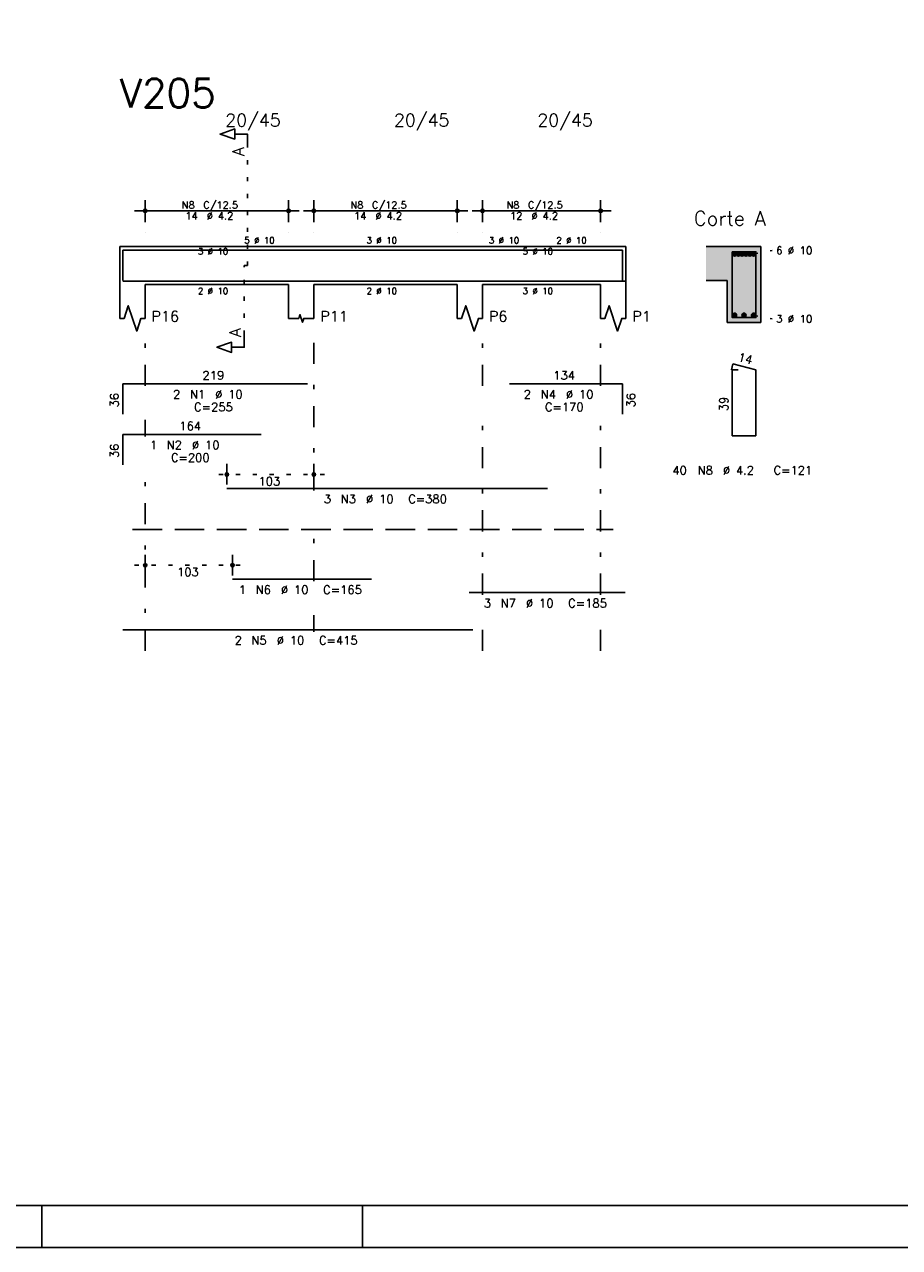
# Model space of a CAD drawing. Extents: x 0 to 84.1, y 0 to 59.4.
# Tile 2 of 9: x 20.6 to 41.3, y 0 to 29. Entities that reach past the tile are written whole.
import ezdxf

# ---------------------------------------------------------------- set-up
doc = ezdxf.new("R2010")
doc.units = 0
for name, pattern in [('ESTILO_TQS_0001', [1, 0.7, -0.3]), ('ESTILO_TQS_0002', [0.4, 0.1, -0.3]), ('ESTILO_TQS_0003', [1.5, 0.5, -0.4, 0.1, -0.5])]:
    doc.linetypes.add(name, pattern=pattern)
for name, color, linetype in [('1', 1, 'CONTINUOUS'), ('10', 10, 'CONTINUOUS'), ('2', 2, 'CONTINUOUS'), ('4', 4, 'CONTINUOUS'), ('6', 6, 'CONTINUOUS'), ('7', 7, 'CONTINUOUS')]:
    doc.layers.add(name, color=color, linetype=linetype)
doc.styles.get("Standard").update_dxf_attribs({"font": 'ROMANS.SHX'})

msp = doc.modelspace()

# ---------------------------------------------------------------- linework, layer by layer
at = {"layer": '1', "linetype": 'ESTILO_TQS_0002'}
for p, q in [((25.87487, 23.27), (25.87487, 26.09)), ((37.87487, 23.545), (38.31987, 23.63)), ((25.79987, 21.635), (25.79987, 23.27)), ((25.79987, 23.27), (25.87487, 23.27)), ((37.87487, 22.095), (38.31987, 22.01)), ((27.69987, 18.32), (25.13695, 18.32)), ((23.19987, 16.17), (25.76987, 16.17))]:
    msp.add_line(p, q, dxfattribs=at)
at = {"layer": '1', "linetype": 'ESTILO_TQS_0001'}
msp.add_line((23.14987, 17.015), (34.54987, 17.015), dxfattribs=at)
at = {"layer": '1', "linetype": 'CONTINUOUS'}
for centre in [(37.42487, 23.545), (37.51487, 23.545), (37.60487, 23.545), (37.69487, 23.545), (37.78487, 23.545), (37.87487, 23.545), (37.42487, 22.095), (37.64987, 22.095), (37.87487, 22.095)]:
    msp.add_circle(centre, 0.05, dxfattribs=at)
for points in [[(37.47487, 23.545), (37.39987, 23.588301), (37.377885, 23.562101)], [(37.47487, 23.545), (37.377885, 23.562101), (37.377885, 23.527899)], [(37.47487, 23.545), (37.377885, 23.527899), (37.39987, 23.501699)], [(37.47487, 23.545), (37.433552, 23.59424), (37.39987, 23.588301)], [(37.47487, 23.545), (37.39987, 23.501699), (37.433552, 23.49576)], [(37.47487, 23.545), (37.463172, 23.577139), (37.433552, 23.59424)], [(37.47487, 23.545), (37.433552, 23.49576), (37.463172, 23.512861)], [(37.47487, 23.545), (37.463172, 23.512861), (37.47487, 23.545)], [(37.56487, 23.545), (37.48987, 23.588301), (37.467885, 23.562101)], [(37.56487, 23.545), (37.467885, 23.562101), (37.467885, 23.527899)], [(37.56487, 23.545), (37.467885, 23.527899), (37.48987, 23.501699)], [(37.56487, 23.545), (37.523552, 23.59424), (37.48987, 23.588301)], [(37.56487, 23.545), (37.48987, 23.501699), (37.523552, 23.49576)], [(37.56487, 23.545), (37.553172, 23.577139), (37.523552, 23.59424)], [(37.56487, 23.545), (37.523552, 23.49576), (37.553172, 23.512861)], [(37.56487, 23.545), (37.553172, 23.512861), (37.56487, 23.545)], [(37.65487, 23.545), (37.57987, 23.588301), (37.557885, 23.562101)], [(37.65487, 23.545), (37.557885, 23.562101), (37.557885, 23.527899)], [(37.65487, 23.545), (37.557885, 23.527899), (37.57987, 23.501699)], [(37.65487, 23.545), (37.613552, 23.59424), (37.57987, 23.588301)], [(37.65487, 23.545), (37.57987, 23.501699), (37.613552, 23.49576)], [(37.65487, 23.545), (37.643172, 23.577139), (37.613552, 23.59424)], [(37.65487, 23.545), (37.613552, 23.49576), (37.643172, 23.512861)], [(37.65487, 23.545), (37.643172, 23.512861), (37.65487, 23.545)], [(37.74487, 23.545), (37.66987, 23.588301), (37.647885, 23.562101)], [(37.74487, 23.545), (37.647885, 23.562101), (37.647885, 23.527899)], [(37.74487, 23.545), (37.647885, 23.527899), (37.66987, 23.501699)], [(37.74487, 23.545), (37.703552, 23.59424), (37.66987, 23.588301)], [(37.74487, 23.545), (37.66987, 23.501699), (37.703552, 23.49576)], [(37.74487, 23.545), (37.733172, 23.577139), (37.703552, 23.59424)], [(37.74487, 23.545), (37.703552, 23.49576), (37.733172, 23.512861)], [(37.74487, 23.545), (37.733172, 23.512861), (37.74487, 23.545)], [(37.83487, 23.545), (37.75987, 23.588301), (37.737885, 23.562101)], [(37.83487, 23.545), (37.737885, 23.562101), (37.737885, 23.527899)], [(37.83487, 23.545), (37.737885, 23.527899), (37.75987, 23.501699)], [(37.83487, 23.545), (37.793552, 23.59424), (37.75987, 23.588301)], [(37.83487, 23.545), (37.75987, 23.501699), (37.793552, 23.49576)], [(37.83487, 23.545), (37.823172, 23.577139), (37.793552, 23.59424)], [(37.83487, 23.545), (37.793552, 23.49576), (37.823172, 23.512861)], [(37.83487, 23.545), (37.823172, 23.512861), (37.83487, 23.545)], [(37.92487, 23.545), (37.84987, 23.588301), (37.827885, 23.562101)], [(37.92487, 23.545), (37.827885, 23.562101), (37.827885, 23.527899)], [(37.92487, 23.545), (37.827885, 23.527899), (37.84987, 23.501699)], [(37.92487, 23.545), (37.883552, 23.59424), (37.84987, 23.588301)], [(37.92487, 23.545), (37.84987, 23.501699), (37.883552, 23.49576)], [(37.92487, 23.545), (37.913172, 23.577139), (37.883552, 23.59424)], [(37.92487, 23.545), (37.883552, 23.49576), (37.913172, 23.512861)], [(37.92487, 23.545), (37.913172, 23.512861), (37.92487, 23.545)], [(37.47487, 22.095), (37.39987, 22.138301), (37.377885, 22.112101)], [(37.47487, 22.095), (37.377885, 22.112101), (37.377885, 22.077899)], [(37.47487, 22.095), (37.377885, 22.077899), (37.39987, 22.051699)], [(37.47487, 22.095), (37.433552, 22.14424), (37.39987, 22.138301)], [(37.47487, 22.095), (37.39987, 22.051699), (37.433552, 22.04576)], [(37.47487, 22.095), (37.463172, 22.127139), (37.433552, 22.14424)], [(37.47487, 22.095), (37.433552, 22.04576), (37.463172, 22.062861)], [(37.47487, 22.095), (37.463172, 22.062861), (37.47487, 22.095)], [(37.69987, 22.095), (37.62487, 22.138301), (37.602885, 22.112101)], [(37.69987, 22.095), (37.602885, 22.112101), (37.602885, 22.077899)], [(37.69987, 22.095), (37.602885, 22.077899), (37.62487, 22.051699)], [(37.69987, 22.095), (37.658552, 22.14424), (37.62487, 22.138301)], [(37.69987, 22.095), (37.62487, 22.051699), (37.658552, 22.04576)], [(37.69987, 22.095), (37.688172, 22.127139), (37.658552, 22.14424)], [(37.69987, 22.095), (37.658552, 22.04576), (37.688172, 22.062861)], [(37.69987, 22.095), (37.688172, 22.062861), (37.69987, 22.095)], [(37.92487, 22.095), (37.84987, 22.138301), (37.827885, 22.112101)], [(37.92487, 22.095), (37.827885, 22.112101), (37.827885, 22.077899)], [(37.92487, 22.095), (37.827885, 22.077899), (37.84987, 22.051699)], [(37.92487, 22.095), (37.883552, 22.14424), (37.84987, 22.138301)], [(37.92487, 22.095), (37.84987, 22.051699), (37.883552, 22.04576)], [(37.92487, 22.095), (37.913172, 22.127139), (37.883552, 22.14424)], [(37.92487, 22.095), (37.883552, 22.04576), (37.913172, 22.062861)], [(37.92487, 22.095), (37.913172, 22.062861), (37.92487, 22.095)]]:
    msp.add_solid(points, dxfattribs=at)
at = {"layer": '10', "linetype": 'CONTINUOUS'}
for points in [[(37.24987, 22.92), (38.04987, 23.72), (36.74987, 23.72)], [(37.24987, 22.92), (36.74987, 23.72), (36.74987, 22.92)], [(37.24987, 22.92), (38.04987, 21.92), (38.04987, 23.72)], [(37.24987, 22.92), (37.24987, 21.92), (38.04987, 21.92)]]:
    msp.add_solid(points, dxfattribs=at)
at = {"layer": '2', "linetype": 'CONTINUOUS'}
for p, q in [((23.44987, 24.3), (23.44987, 24.82)), ((26.84987, 24.3), (26.84987, 24.82)), ((27.44987, 24.3), (27.44987, 24.82)), ((30.84987, 24.3), (30.84987, 24.82)), ((31.44987, 24.3), (31.44987, 24.82)), ((34.24987, 24.3), (34.24987, 24.82)), ((23.19987, 24.57), (27.09987, 24.57)), ((27.19987, 24.57), (31.09987, 24.57)), ((31.19987, 24.57), (34.49987, 24.57)), ((23.44987, 24.05), (23.44987, 24.05)), ((26.84987, 24.05), (26.84987, 24.05)), ((27.44987, 24.05), (27.44987, 24.05)), ((30.84987, 24.05), (30.84987, 24.05)), ((31.44987, 24.05), (31.44987, 24.05)), ((34.24987, 24.05), (34.24987, 24.05)), ((22.84987, 23.72), (22.84987, 22.82)), ((22.84987, 23.72), (23.44987, 23.72)), ((23.44987, 23.72), (26.84987, 23.72)), ((26.84987, 23.72), (27.44987, 23.72)), ((27.44987, 23.72), (30.84987, 23.72)), ((30.84987, 23.72), (31.44987, 23.72)), ((31.44987, 23.72), (34.24987, 23.72)), ((34.24987, 23.72), (34.84987, 23.72)), ((34.84987, 23.72), (34.84987, 22.82)), ((38.04987, 23.72), (36.74987, 23.72)), ((38.04987, 21.92), (38.04987, 23.72)), ((36.74987, 22.92), (37.24987, 22.92)), ((37.24987, 22.92), (37.24987, 21.92)), ((22.84987, 22.82), (22.84987, 22.02)), ((23.44987, 22.82), (26.84987, 22.82)), ((23.44987, 22.82), (23.44987, 22.02)), ((26.84987, 22.82), (26.84987, 22.02)), ((27.44987, 22.82), (30.84987, 22.82)), ((27.44987, 22.82), (27.44987, 22.02)), ((30.84987, 22.82), (30.84987, 22.02)), ((31.44987, 22.82), (34.24987, 22.82)), ((31.44987, 22.82), (31.44987, 22.02)), ((34.24987, 22.82), (34.24987, 22.02)), ((34.84987, 22.82), (34.84987, 22.02)), ((37.24987, 21.92), (38.04987, 21.92)), ((25.38695, 18.08), (25.38695, 18.57)), ((27.44987, 18.08), (27.44987, 18.57)), ((25.38695, 17.98), (25.38695, 17.98)), ((27.44987, 17.98), (27.44987, 17.98)), ((23.44987, 15.93), (23.44987, 16.42)), ((25.51987, 15.93), (25.51987, 16.42)), ((23.44987, 15.83), (23.44987, 15.83)), ((25.51987, 15.83), (25.51987, 15.83)), ((21, 1), (21, 0)), ((28.600006, 0), (28.600006, 1)), ((0, 0), (84.100006, 0))]:
    msp.add_line(p, q, dxfattribs=at)
at = {"layer": '2', "linetype": 'ESTILO_TQS_0003'}
for p, q in [((23.44987, 20.422), (23.44987, 21.57)), ((27.44987, 17.942), (27.44987, 21.57)), ((31.44987, 20.422), (31.44987, 21.57)), ((34.24987, 20.422), (34.24987, 21.57)), ((23.44987, 19.222), (23.44987, 19.618)), ((31.44987, 15.472), (31.44987, 19.618)), ((34.24987, 15.472), (34.24987, 19.618)), ((23.44987, 14.14), (23.44987, 18.418)), ((27.44987, 15.792), (27.44987, 17.138)), ((27.44987, 14.592), (27.44987, 14.988)), ((31.44987, 14.14), (31.44987, 14.668)), ((34.24987, 14.14), (34.24987, 14.668))]:
    msp.add_line(p, q, dxfattribs=at)
at = {"layer": '2', "linetype": 'CONTINUOUS'}
for points in [[(83.100006, 1), (2.5, 1), (2.5, 58.400002), (83.100006, 58.400002), (83.100006, 1)], [(25.87487, 26.09), (25.87487, 26.39), (25.57487, 26.39), (25.57487, 26.27), (25.22487, 26.39), (25.57487, 26.51), (25.57487, 26.39)], [(22.84987, 22.02), (22.94987, 22.02), (23.04987, 22.32), (23.24987, 21.72), (23.34987, 22.02), (23.44987, 22.02)], [(30.84987, 22.02), (30.94987, 22.02), (31.04987, 22.32), (31.24987, 21.72), (31.34987, 22.02), (31.44987, 22.02)], [(34.24987, 22.02), (34.34987, 22.02), (34.44987, 22.32), (34.64987, 21.72), (34.74987, 22.02), (34.84987, 22.02)], [(26.84987, 22.02), (27.08987, 22.02), (27.11987, 22.11), (27.17987, 21.93), (27.20987, 22.02), (27.44987, 22.02)], [(25.79987, 21.635), (25.79987, 21.335), (25.49987, 21.335), (25.49987, 21.215), (25.14987, 21.335), (25.49987, 21.455), (25.49987, 21.335)]]:
    msp.add_lwpolyline(points, dxfattribs=at)
for centre, radius in [((23.44987, 24.57), 0.041625), ((23.44987, 24.57), 0.02075), ((26.84987, 24.57), 0.041625), ((26.84987, 24.57), 0.02075), ((27.44987, 24.57), 0.041625), ((27.44987, 24.57), 0.02075), ((30.84987, 24.57), 0.041625), ((30.84987, 24.57), 0.02075), ((31.44987, 24.57), 0.041625), ((31.44987, 24.57), 0.02075), ((34.24987, 24.57), 0.041625), ((34.24987, 24.57), 0.02075), ((25.38695, 18.32), 0.04), ((25.38695, 18.32), 0.02), ((27.44987, 18.32), 0.04), ((27.44987, 18.32), 0.02), ((23.44987, 16.17), 0.04), ((23.44987, 16.17), 0.02), ((25.51987, 16.17), 0.04), ((25.51987, 16.17), 0.02)]:
    msp.add_circle(centre, radius, dxfattribs=at)
at = {"layer": '4', "linetype": 'CONTINUOUS'}
for p, q in [((22.91987, 22.92), (22.91987, 23.64)), ((22.91987, 23.64), (27.29987, 23.64)), ((22.91987, 22.92), (22.91987, 23.64)), ((22.91987, 23.64), (26.19987, 23.64)), ((25.38695, 23.64), (32.98695, 23.64)), ((32.08787, 23.64), (34.76787, 23.64)), ((34.76787, 23.64), (34.76787, 22.92)), ((22.91987, 22.9), (31.21987, 22.9)), ((25.51987, 22.9), (28.81987, 22.9)), ((31.12987, 22.9), (34.82987, 22.9))]:
    msp.add_line(p, q, dxfattribs=at)
msp.add_lwpolyline([(37.36987, 23.6), (37.36987, 22.04), (37.92987, 22.04), (37.92987, 23.6), (37.36987, 23.6)], dxfattribs=at)
at = {"layer": '6', "linetype": 'CONTINUOUS'}
for p, q in [((37.387652, 20.94), (37.352652, 20.804446)), ((37.92987, 20.8), (37.387652, 20.94)), ((37.50987, 20.8), (37.36987, 20.8)), ((37.36987, 20.8), (37.36987, 19.24)), ((37.92987, 19.24), (37.92987, 20.8)), ((22.91987, 19.75), (22.91987, 20.47)), ((22.91987, 20.47), (27.29987, 20.47)), ((32.08787, 20.47), (34.76787, 20.47)), ((34.76787, 20.47), (34.76787, 19.75)), ((22.91987, 18.55), (22.91987, 19.27)), ((22.91987, 19.27), (26.19987, 19.27)), ((37.36987, 19.24), (37.92987, 19.24)), ((25.38695, 17.99), (32.98695, 17.99)), ((25.51987, 15.84), (28.81987, 15.84)), ((31.12987, 15.52), (34.82987, 15.52)), ((22.91987, 14.64), (31.21987, 14.64))]:
    msp.add_line(p, q, dxfattribs=at)

# ---------------------------------------------------------------- texts
at = {"layer": '2', "linetype": 'CONTINUOUS'}
for s, height, p in [('20/45', 0.3, (25.34987, 26.57)), ('20/45', 0.3, (29.34987, 26.57)), ('20/45', 0.3, (32.74987, 26.57)), ('N8', 0.17, (24.31687, 24.621)), ('C/12.5', 0.17, (24.82687, 24.621)), ('N8', 0.17, (28.31687, 24.621)), ('C/12.5', 0.17, (28.82687, 24.621)), ('N8', 0.17, (32.01687, 24.621)), ('C/12.5', 0.17, (32.52687, 24.621)), ('14', 0.17, (24.40187, 24.366)), ('%%c 4.2', 0.17, (24.91187, 24.366)), ('14', 0.17, (28.40187, 24.366)), ('%%c 4.2', 0.17, (28.91187, 24.366)), ('12', 0.17, (32.10187, 24.366)), ('%%c 4.2', 0.17, (32.61187, 24.366)), ('Corte A', 0.34, (36.45987, 24.22)), ('5 %%c 10', 0.15, (25.79987, 23.795)), ('3 %%c 10', 0.15, (28.69987, 23.795)), ('3 %%c 10', 0.15, (31.59987, 23.795)), ('2 %%c 10', 0.15, (33.19987, 23.795)), ('3 %%c 10', 0.15, (24.69987, 23.5325)), ('5 %%c 10', 0.15, (32.39987, 23.5325)), ('6 %%c 10', 0.18, (38.40987, 23.54)), ('2 %%c 10', 0.15, (24.69987, 22.595)), ('2 %%c 10', 0.15, (28.69987, 22.595)), ('3 %%c 10', 0.15, (32.39987, 22.595)), ('P16', 0.25, (23.59987, 21.945)), ('P11', 0.25, (27.59987, 21.945)), ('P6', 0.25, (31.59987, 21.945)), ('P1', 0.25, (34.99987, 21.945)), ('3 %%c 10', 0.18, (38.40987, 21.92)), ('219', 0.2, (24.80987, 20.57)), ('134', 0.2, (33.12787, 20.57)), ('2', 0.2, (24.10987, 20.12)), ('N1', 0.2, (24.50987, 20.12)), ('%%c 10', 0.2, (25.10987, 20.12)), ('2', 0.2, (32.42787, 20.12)), ('N4', 0.2, (32.82787, 20.12)), ('%%c 10', 0.2, (33.42787, 20.12)), ('C=255', 0.2, (24.60987, 19.82)), ('C=170', 0.2, (32.92787, 19.82)), ('164', 0.2, (24.25987, 19.37)), ('1', 0.2, (23.55987, 18.92)), ('N2', 0.2, (23.95987, 18.92)), ('%%c 10', 0.2, (24.55987, 18.92)), ('C=200', 0.2, (24.05987, 18.62)), ('103', 0.2, (26.13841, 18.06)), ('40', 0.2, (35.94987, 18.32)), ('N8', 0.2, (36.54987, 18.32)), ('%%c 4.2', 0.2, (37.14987, 18.32)), ('C=121', 0.2, (38.34987, 18.32)), ('3', 0.2, (27.68695, 17.64)), ('N3', 0.2, (28.08695, 17.64)), ('%%c 10', 0.2, (28.68695, 17.64)), ('C=380', 0.2, (29.68695, 17.64)), ('103', 0.2, (24.20487, 15.91)), ('1', 0.2, (25.66987, 15.49)), ('N6', 0.2, (26.06987, 15.49)), ('%%c 10', 0.2, (26.66987, 15.49)), ('C=165', 0.2, (27.66987, 15.49)), ('3', 0.2, (31.47987, 15.17)), ('N7', 0.2, (31.87987, 15.17)), ('%%c 10', 0.2, (32.47987, 15.17)), ('C=185', 0.2, (33.47987, 15.17)), ('2', 0.2, (25.56987, 14.29)), ('%%c 10', 0.2, (26.56987, 14.29)), ('C=415', 0.2, (27.56987, 14.29)), ('N5', 0.2, (25.96987, 14.29))]:
    msp.add_text(s, height=height, dxfattribs=at).set_placement(p)
for s, height, rotation, p in [('A', 0.272, 90, (25.79327, 25.8724)), ('A', 0.272, 90, (25.71827, 21.5806)), ('14', 0.2, 345.522488, (37.490112, 21.016825)), ('36', 0.2, 90, (22.81987, 19.91)), ('36', 0.2, 90, (35.06787, 19.91)), ('39', 0.2, 90, (37.26987, 19.82)), ('36', 0.2, 90, (22.81987, 18.71))]:
    msp.add_text(s, height=height, rotation=rotation, dxfattribs=at).set_placement(p)
at = {"layer": '7', "linetype": 'CONTINUOUS'}
msp.add_text('V205', height=0.68, dxfattribs=at).set_placement((22.84987, 27.02))

doc.saveas('drawing.dxf')
